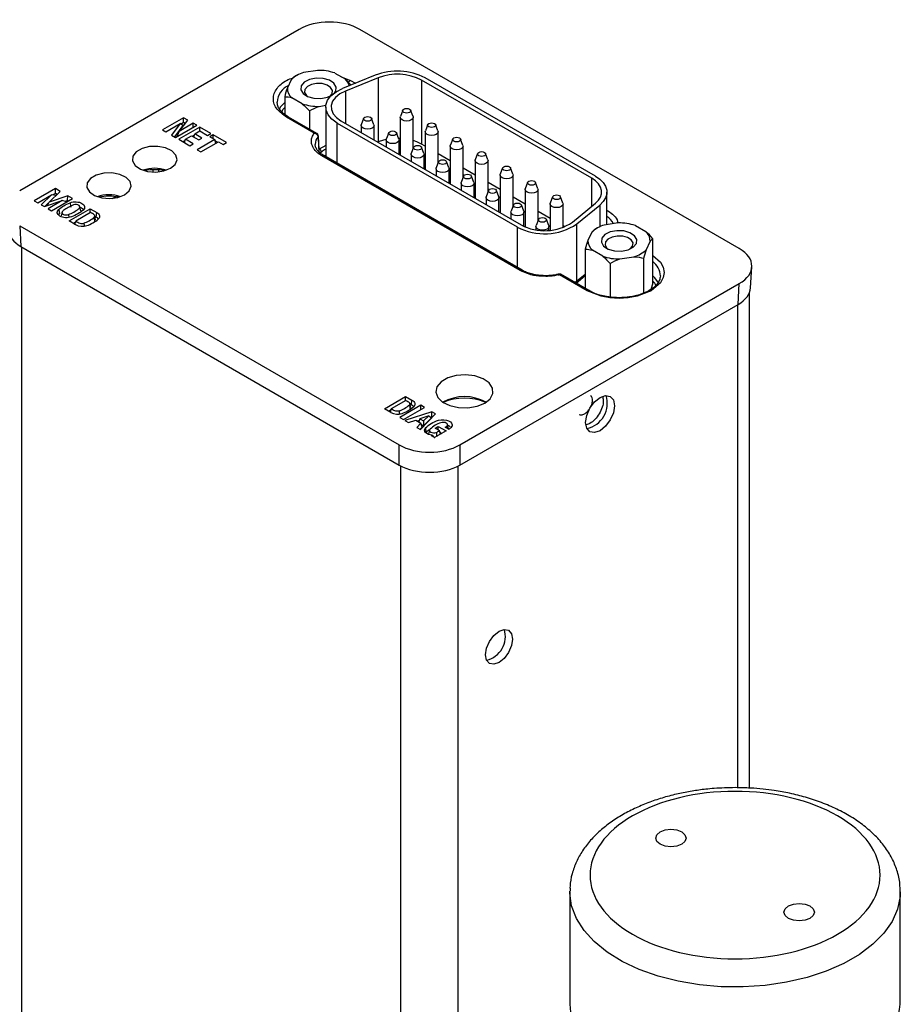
# Model space of a CAD drawing. Header units: inches. Extents: x 2.2 to 32.5, y 1.8 to 20.5.
# Tile 9 of 9: x 27.8 to 30.5, y 12.5 to 15.5. Entities that reach past the tile are written whole.
import ezdxf

# ---------------------------------------------------------------- set-up
doc = ezdxf.new("R2010")
doc.units = ezdxf.units.IN
doc.header["$LTSCALE"] = 2
doc.header["$MEASUREMENT"] = 0

msp = doc.modelspace()

# ---------------------------------------------------------------- linework, layer by layer
at = {"color": 7, "linetype": 'Continuous', "lineweight": 25}
for p, q in [((28.6203, 15.4671), (27.7581, 14.9694)), ((29.9788, 14.791), (28.8076, 15.4671)), ((28.6777, 15.3406), (28.6343, 15.3339)), ((28.5957, 15.3116), (28.5841, 15.2866)), ((28.6122, 15.3244), (28.6038, 15.3195)), ((28.7304, 15.3324), (28.7622, 15.3141)), ((28.8554, 15.3253), (28.754, 15.2843)), ((28.7804, 15.2957), (28.7622, 15.3141)), ((28.8648, 15.3176), (28.7634, 15.2766)), ((28.8648, 15.3176), (28.8648, 15.1197)), ((29.5234, 15.0076), (28.998, 15.3109)), ((28.998, 15.3109), (28.998, 15.1129)), ((29.535, 15.0143), (29.0096, 15.3176)), ((28.5759, 15.2593), (28.5759, 15.2049)), ((28.6299, 15.2378), (28.5982, 15.2561)), ((28.6827, 15.2296), (28.703, 15.2328)), ((28.7026, 15.2274), (28.7026, 15.074)), ((28.264, 15.1946), (28.1989, 15.157)), ((28.2766, 15.1873), (28.264, 15.1946)), ((28.264, 15.1795), (28.264, 15.1946)), ((28.6672, 15.1467), (28.5817, 15.196)), ((28.6752, 15.1461), (28.5876, 15.1966)), ((28.5876, 15.1966), (28.5877, 15.1966)), ((28.6522, 15.2153), (28.6522, 15.1593)), ((28.8196, 15.1925), (28.8123, 15.173)), ((28.8514, 15.173), (28.8441, 15.1925)), ((28.9324, 15.1956), (28.9324, 15.0793)), ((28.9402, 15.2176), (28.9329, 15.1981)), ((28.972, 15.1981), (28.9646, 15.2176)), ((28.9724, 15.0998), (28.9724, 15.1956)), ((28.2094, 15.151), (28.2536, 15.1766)), ((28.2536, 15.1766), (28.227, 15.1408)), ((28.2619, 15.1707), (28.2358, 15.1357)), ((28.2392, 15.1338), (28.3043, 15.1713)), ((28.3141, 15.1657), (28.249, 15.1281)), ((28.2507, 15.1525), (28.2766, 15.1873)), ((28.2938, 15.1774), (28.2507, 15.1525)), ((28.2619, 15.1707), (28.2536, 15.1766)), ((28.264, 15.1795), (28.256, 15.1749)), ((28.2688, 15.1767), (28.264, 15.1795)), ((28.3043, 15.1713), (28.2938, 15.1774)), ((28.2938, 15.1653), (28.2938, 15.1774)), ((28.3484, 15.1459), (28.3141, 15.1657)), ((28.3141, 15.1535), (28.3141, 15.1657)), ((28.7379, 15.1782), (29.2937, 14.8574)), ((28.7495, 15.1849), (29.3053, 14.8641)), ((28.8119, 15.1705), (28.8119, 15.1489)), ((28.8519, 15.1258), (28.8519, 15.1705)), ((29.0173, 15.1731), (29.01, 15.1536)), ((29.049, 15.1536), (29.0417, 15.1731)), ((28.1989, 15.157), (28.2094, 15.151)), ((28.227, 15.1408), (28.2392, 15.1338)), ((28.2441, 15.1366), (28.2507, 15.1525)), ((28.249, 15.1281), (28.2834, 15.1083)), ((28.2668, 15.1179), (28.2699, 15.128)), ((28.2699, 15.128), (28.2883, 15.1387)), ((28.2937, 15.1143), (28.2699, 15.128)), ((28.2883, 15.1387), (28.3105, 15.1259)), ((28.2974, 15.1409), (28.2909, 15.1372)), ((28.2954, 15.1346), (28.2985, 15.1445)), ((28.2985, 15.1445), (28.3141, 15.1536)), ((28.3206, 15.1317), (28.2985, 15.1445)), ((28.3105, 15.1259), (28.3206, 15.1317)), ((28.3141, 15.1536), (28.3379, 15.1398)), ((28.3379, 15.1398), (28.3484, 15.1459)), ((28.3551, 15.142), (28.3446, 15.1359)), ((28.3446, 15.1359), (28.3602, 15.1269)), ((28.3965, 15.1181), (28.3551, 15.142)), ((28.3551, 15.1299), (28.3551, 15.142)), ((28.6798, 15.1381), (28.6797, 15.1384)), ((28.6819, 15.0962), (28.6798, 15.1378)), ((28.8968, 15.1479), (28.8894, 15.1284)), ((28.9285, 15.1284), (28.9212, 15.1479)), ((28.9324, 15.1303), (28.9278, 15.1305)), ((29.0095, 15.1511), (29.0095, 15.0348)), ((29.0495, 15.0553), (29.0495, 15.1511)), ((29.0944, 15.1286), (29.087, 15.1091)), ((29.1261, 15.1091), (29.1188, 15.1286)), ((28.2688, 15.1244), (28.2621, 15.1206)), ((28.2834, 15.1083), (28.2937, 15.1143)), ((28.3602, 15.1269), (28.3056, 15.0954)), ((28.3168, 15.089), (28.3713, 15.1205)), ((28.3635, 15.116), (28.3602, 15.1269)), ((28.3687, 15.119), (28.3613, 15.1233)), ((28.3713, 15.1205), (28.386, 15.112)), ((28.386, 15.112), (28.3965, 15.1181)), ((28.6702, 15.1111), (28.6702, 15.1123)), ((28.8648, 15.1197), (28.8635, 15.1191)), ((28.889, 15.126), (28.889, 15.1044)), ((28.929, 15.0813), (28.929, 15.126)), ((28.9738, 15.1035), (28.9665, 15.084)), ((29.0095, 15.1063), (28.998, 15.1129)), ((29.0056, 15.084), (28.9982, 15.1035)), ((29.0866, 15.1066), (29.0866, 14.9903)), ((29.1266, 15.0108), (29.1266, 15.1066)), ((28.3056, 15.0954), (28.3168, 15.089)), ((29.303, 14.7234), (28.6906, 15.077)), ((29.3089, 14.724), (28.6965, 15.0775)), ((28.7026, 15.0778), (28.6994, 15.0759)), ((28.966, 15.0815), (28.966, 15.0599)), ((29.006, 15.0368), (29.006, 15.0815)), ((29.0866, 15.0618), (29.0495, 15.0832)), ((29.1714, 15.0841), (29.1641, 15.0646)), ((29.2032, 15.0646), (29.1959, 15.0841)), ((29.0431, 15.037), (29.0431, 15.0154)), ((29.0509, 15.059), (29.0435, 15.0395)), ((29.0826, 15.0395), (29.0753, 15.059)), ((29.0831, 14.9924), (29.0831, 15.037)), ((29.1636, 15.0173), (29.1266, 15.0387)), ((29.1636, 15.0621), (29.1636, 14.9458)), ((29.2036, 14.9663), (29.2036, 15.0621)), ((29.2485, 15.0396), (29.2412, 15.0201)), ((29.2803, 15.0201), (29.2729, 15.0396)), ((29.1279, 15.0145), (29.1206, 14.995)), ((29.1597, 14.995), (29.1524, 15.0145)), ((29.2407, 15.0176), (29.2407, 14.9013)), ((29.2807, 14.9219), (29.2807, 15.0176)), ((29.1202, 14.9925), (29.1202, 14.9709)), ((29.1602, 14.9479), (29.1602, 14.9925)), ((29.2407, 14.9728), (29.2036, 14.9942)), ((29.3256, 14.9951), (29.3183, 14.9756)), ((29.3573, 14.9756), (29.35, 14.9951)), ((27.8681, 14.9758), (27.8031, 14.9383)), ((27.8138, 14.9322), (27.8566, 14.9569)), ((27.8566, 14.9569), (27.8245, 14.926)), ((27.8489, 14.9344), (27.8834, 14.967)), ((27.9064, 14.9537), (27.8489, 14.9344)), ((27.8701, 14.9545), (27.8566, 14.9569)), ((27.8681, 14.9607), (27.8603, 14.9562)), ((27.8834, 14.967), (27.8681, 14.9758)), ((27.8681, 14.9607), (27.8681, 14.9758)), ((27.8734, 14.9576), (27.8681, 14.9607)), ((27.9059, 14.9389), (27.9064, 14.9537)), ((27.9212, 14.9452), (27.9064, 14.9537)), ((28.0446, 14.9457), (28.0539, 14.9511)), ((29.1972, 14.948), (29.1972, 14.9265)), ((29.205, 14.97), (29.1977, 14.9505)), ((29.2368, 14.9505), (29.2294, 14.97)), ((29.2372, 14.9034), (29.2372, 14.948)), ((29.3178, 14.9283), (29.2807, 14.9497)), ((29.3178, 14.9731), (29.3178, 14.8579)), ((29.3578, 14.8774), (29.3578, 14.9731)), ((29.4027, 14.9506), (29.3953, 14.9311)), ((29.4344, 14.9311), (29.4271, 14.9506)), ((29.5703, 14.8646), (29.5703, 14.9651)), ((27.8031, 14.9383), (27.8138, 14.9322)), ((27.8245, 14.926), (27.8344, 14.9203)), ((27.8344, 14.9203), (27.889, 14.9388)), ((27.8481, 14.9327), (27.8355, 14.9207)), ((27.8438, 14.9235), (27.8489, 14.9344)), ((27.889, 14.9388), (27.8456, 14.9138)), ((27.8562, 14.9077), (27.9212, 14.9452)), ((27.903, 14.9347), (27.889, 14.9388)), ((27.9059, 14.9389), (27.898, 14.9362)), ((27.9081, 14.9376), (27.9059, 14.9389)), ((27.9468, 14.9064), (27.944, 14.9192)), ((29.2821, 14.9255), (29.2748, 14.906)), ((29.3139, 14.906), (29.3065, 14.9255)), ((29.3949, 14.9287), (29.3949, 14.8472)), ((29.4349, 14.856), (29.4349, 14.9287)), ((29.464, 14.8721), (29.5351, 14.9307)), ((29.4774, 14.8667), (29.5485, 14.9252)), ((27.8456, 14.9138), (27.8562, 14.9077)), ((27.8778, 14.8941), (27.8808, 14.8981)), ((27.8785, 14.9118), (27.8808, 14.8981)), ((27.8889, 14.9042), (27.8862, 14.8916)), ((27.9107, 14.876), (27.976, 14.9137)), ((27.977, 14.9017), (27.9314, 14.8755)), ((27.976, 14.9137), (27.9959, 14.9022)), ((27.976, 14.9012), (27.976, 14.9137)), ((27.9922, 14.8794), (27.9895, 14.8921)), ((27.9898, 14.8906), (27.994, 14.8882)), ((27.994, 14.8882), (27.9959, 14.9022)), ((29.2743, 14.9036), (29.2743, 14.882)), ((29.3143, 14.8594), (29.3143, 14.9036)), ((29.3949, 14.8838), (29.3578, 14.9052)), ((27.7581, 14.8612), (28.9293, 14.1851)), ((27.7581, 14.8612), (27.762, 14.7969)), ((27.9306, 14.8645), (27.9107, 14.876)), ((27.9305, 14.8723), (27.9238, 14.8685)), ((27.9285, 14.8658), (27.9314, 14.8755)), ((29.3514, 14.8591), (29.3514, 14.8486)), ((29.3592, 14.881), (29.3518, 14.8615)), ((29.3909, 14.8615), (29.3836, 14.881)), ((29.3914, 14.8469), (29.3914, 14.8591)), ((29.4398, 14.8579), (29.4349, 14.8608)), ((29.6054, 14.87), (29.562, 14.8633)), ((29.6582, 14.8618), (29.6899, 14.8435)), ((29.5234, 14.841), (29.5118, 14.816)), ((29.5399, 14.8537), (29.5316, 14.8489)), ((27.762, 14.7969), (28.9293, 14.123)), ((29.6924, 14.788), (29.704, 14.813)), ((29.7122, 14.6853), (29.7122, 14.821)), ((29.5036, 14.7887), (29.5036, 14.6678)), ((29.5577, 14.7672), (29.5259, 14.7855)), ((29.6104, 14.759), (29.6538, 14.7657)), ((29.58, 14.7446), (29.58, 14.6411)), ((29.6843, 14.6537), (29.6843, 14.7608)), ((30.0137, 14.6699), (30.0175, 14.7342)), ((29.5093, 14.6606), (29.4238, 14.7099)), ((29.5152, 14.6611), (29.4277, 14.7117)), ((29.5036, 14.7113), (29.4726, 14.6857)), ((29.1166, 14.1851), (29.9788, 14.6828)), ((29.9749, 14.6185), (29.9788, 14.6828)), ((29.5152, 14.6611), (29.5153, 14.6611)), ((30.0099, 13.1264), (30.0099, 14.6544)), ((29.1166, 14.123), (29.9749, 14.6185)), ((28.8835, 14.2969), (28.9488, 14.3346)), ((28.9498, 14.3226), (28.9042, 14.2963)), ((28.9488, 14.3346), (28.9687, 14.3231)), ((28.9488, 14.322), (28.9488, 14.3346)), ((28.965, 14.3003), (28.9623, 14.3129)), ((28.9626, 14.3115), (28.9668, 14.3091)), ((28.9668, 14.3091), (28.9687, 14.3231)), ((28.9034, 14.2854), (28.8835, 14.2969)), ((28.9033, 14.2931), (28.8966, 14.2893)), ((28.9042, 14.2963), (28.9013, 14.2866)), ((28.9964, 14.3074), (28.9309, 14.2695)), ((28.9421, 14.2631), (29.0076, 14.3009)), ((29.03, 14.2876), (28.9469, 14.2603)), ((28.9947, 14.2327), (29.0418, 14.2808)), ((29.0076, 14.3009), (28.9964, 14.3074)), ((28.9964, 14.2944), (28.9964, 14.3074)), ((29.0295, 14.2728), (29.03, 14.2876)), ((29.0418, 14.2808), (29.03, 14.2876)), ((28.9309, 14.2695), (28.9421, 14.2631)), ((28.9469, 14.2603), (28.958, 14.2538)), ((28.958, 14.2538), (28.9803, 14.2616)), ((28.9803, 14.2616), (28.9965, 14.2523)), ((28.9965, 14.2523), (28.9834, 14.2392)), ((28.991, 14.2601), (28.9859, 14.2584)), ((28.9931, 14.2659), (28.9896, 14.2563)), ((29.0204, 14.2753), (28.9931, 14.2659)), ((28.9931, 14.2659), (29.0041, 14.2596)), ((29, 14.2397), (28.9965, 14.2523)), ((28.9977, 14.2482), (29.0046, 14.2441)), ((29.0041, 14.2596), (29.0204, 14.2753)), ((29.0041, 14.2596), (29.0046, 14.2441)), ((29.0046, 14.2441), (29.0284, 14.2671)), ((29.0204, 14.2753), (29.0284, 14.2671)), ((29.0295, 14.2728), (29.0245, 14.2711)), ((29.0324, 14.2711), (29.0295, 14.2728)), ((29.081, 14.2354), (29.0782, 14.2481)), ((28.9834, 14.2392), (28.9947, 14.2327)), ((29, 14.2397), (28.9936, 14.2333)), ((29.0128, 14.224), (29.0114, 14.2221)), ((29.0202, 14.2184), (29.0201, 14.2172)), ((29.023, 14.2311), (29.0202, 14.2184)), ((29.0744, 14.2283), (29.0385, 14.2076)), ((29.0398, 14.2366), (29.0499, 14.2424)), ((29.0539, 14.2285), (29.0398, 14.2366)), ((29.0499, 14.2424), (29.0744, 14.2283)), ((29.0499, 14.2308), (29.0499, 14.2424)), ((29.057, 14.2182), (29.0539, 14.2285)), ((29.0552, 14.2242), (29.0613, 14.2207)), ((29.0817, 14.2332), (29.0711, 14.2394)), ((29.0759, 14.2428), (29.0771, 14.2359)), ((29.0286, 14.2133), (29.0315, 14.215)), ((29.0385, 14.2076), (29.0286, 14.2133)), ((29.0315, 14.215), (29.0349, 14.2097)), ((29.0377, 14.208), (29.0397, 14.2082)), ((28.9293, 14.123), (28.9293, 14.1851)), ((29.1166, 14.1851), (29.1166, 14.123)), ((29.4558, 12.8068), (29.4558, 12.4598)), ((30.4758, 12.4598), (30.4758, 12.8068))]:
    msp.add_line(p, q, dxfattribs=at)
at = {"color": 8, "linetype": 'Continuous', "lineweight": 25}
for p, q in [((28.7502, 15.321), (28.7788, 15.3098)), ((28.7788, 15.3098), (28.7945, 15.3007)), ((28.7634, 15.2766), (28.7634, 15.1769)), ((28.7379, 15.0536), (28.7379, 15.1782)), ((28.6818, 15.0979), (28.6826, 15.0975)), ((28.7026, 15.1093), (28.6826, 15.0975)), ((28.1699, 15.0269), (28.1699, 15.034)), ((28.1866, 15.0336), (28.1866, 15.0274)), ((29.5234, 14.9211), (29.5234, 15.0076)), ((29.5485, 14.9252), (29.5485, 14.8581)), ((27.9083, 14.8958), (27.9093, 14.8865)), ((29.5703, 14.9092), (29.573, 14.9076)), ((29.2937, 14.8574), (29.2937, 14.7328)), ((29.4774, 14.6897), (29.4774, 14.8667)), ((27.7636, 14.796), (27.7636, 11.7669)), ((29.4753, 14.6842), (29.5036, 14.7075)), ((29.9733, 14.6176), (29.9733, 13.1274)), ((28.9346, 11.0909), (28.9346, 14.1202)), ((29.1113, 11.1234), (29.1113, 14.1202))]:
    msp.add_line(p, q, dxfattribs=at)
at = {"color": 7, "linetype": 'Continuous', "lineweight": 25, "flags": 128}
for points in [[(28.6945, 15.3159), (28.673, 15.3167), (28.6526, 15.3127), (28.6365, 15.3045), (28.627, 15.2934), (28.6255, 15.281), (28.6325, 15.2692), (28.6466, 15.2599), (28.6659, 15.2544), (28.6874, 15.2536), (28.7078, 15.2576), (28.7192, 15.2626)], [(28.7301, 15.2716), (28.7334, 15.2769), (28.7348, 15.2893), (28.7279, 15.301), (28.7137, 15.3104), (28.6945, 15.3159)], [(28.6914, 15.2996), (28.6745, 15.3003), (28.6585, 15.2971), (28.6458, 15.2907), (28.6384, 15.2819), (28.6373, 15.2722), (28.6427, 15.263), (28.6459, 15.2602)], [(28.7145, 15.2602), (28.7145, 15.2603), (28.722, 15.269), (28.7231, 15.2787), (28.7177, 15.288), (28.7066, 15.2953), (28.6914, 15.2996)], [(28.7379, 15.1782), (28.7215, 15.19), (28.7099, 15.2036), (28.7036, 15.2183), (28.7031, 15.2334), (28.7082, 15.2483), (28.7187, 15.2621), (28.7343, 15.2743), (28.754, 15.2843)], [(28.7634, 15.2766), (28.7463, 15.268), (28.733, 15.2574), (28.7238, 15.2454), (28.7194, 15.2326), (28.7199, 15.2196), (28.7253, 15.2069), (28.7353, 15.1951), (28.7495, 15.1849)], [(28.9613, 15.2211), (28.964, 15.2188), (28.9649, 15.216), (28.964, 15.2133), (28.9613, 15.2109), (28.9572, 15.2094), (28.9524, 15.2088), (28.9476, 15.2094), (28.9436, 15.2109), (28.9409, 15.2133), (28.9399, 15.216), (28.9409, 15.2188), (28.9436, 15.2211), (28.9476, 15.2227), (28.9524, 15.2232), (28.9572, 15.2227), (28.9613, 15.2211)], [(28.8407, 15.196), (28.8434, 15.1937), (28.8444, 15.1909), (28.8434, 15.1882), (28.8407, 15.1858), (28.8366, 15.1843), (28.8319, 15.1837), (28.8271, 15.1843), (28.823, 15.1858), (28.8203, 15.1882), (28.8194, 15.1909), (28.8203, 15.1937), (28.823, 15.196), (28.8271, 15.1976), (28.8319, 15.1981), (28.8366, 15.1976), (28.8407, 15.196)], [(28.972, 15.1981), (28.9724, 15.1956), (28.9709, 15.1912), (28.9666, 15.1875), (28.9601, 15.185), (28.9524, 15.1841), (28.9448, 15.185), (28.9383, 15.1875), (28.9339, 15.1912), (28.9324, 15.1956), (28.9329, 15.1981)], [(28.8514, 15.173), (28.8519, 15.1705), (28.8503, 15.1661), (28.846, 15.1624), (28.8395, 15.1598), (28.8319, 15.159), (28.8242, 15.1598), (28.8177, 15.1624), (28.8134, 15.1661), (28.8119, 15.1705), (28.8123, 15.173)], [(29.0383, 15.1766), (29.041, 15.1743), (29.042, 15.1715), (29.041, 15.1688), (29.0383, 15.1664), (29.0343, 15.1649), (29.0295, 15.1643), (29.0247, 15.1649), (29.0207, 15.1664), (29.018, 15.1688), (29.017, 15.1715), (29.018, 15.1743), (29.0207, 15.1766), (29.0247, 15.1782), (29.0295, 15.1788), (29.0343, 15.1782), (29.0383, 15.1766)], [(28.9285, 15.1284), (28.929, 15.126), (28.9275, 15.1216), (28.9231, 15.1178), (28.9166, 15.1153), (28.909, 15.1145), (28.9013, 15.1153), (28.8948, 15.1178), (28.8905, 15.1216), (28.889, 15.126), (28.8894, 15.1284)], [(28.9178, 15.1515), (28.9205, 15.1492), (28.9215, 15.1464), (28.9205, 15.1436), (28.9178, 15.1413), (28.9138, 15.1397), (28.909, 15.1392), (28.9042, 15.1397), (28.9001, 15.1413), (28.8974, 15.1436), (28.8965, 15.1464), (28.8974, 15.1492), (28.9001, 15.1515), (28.9042, 15.1531), (28.909, 15.1536), (28.9138, 15.1531), (28.9178, 15.1515)], [(29.049, 15.1536), (29.0495, 15.1511), (29.048, 15.1467), (29.0436, 15.143), (29.0372, 15.1405), (29.0295, 15.1396), (29.0218, 15.1405), (29.0154, 15.143), (29.011, 15.1467), (29.0095, 15.1511), (29.01, 15.1536)], [(29.1154, 15.1321), (29.1181, 15.1298), (29.1191, 15.127), (29.1181, 15.1243), (29.1154, 15.1219), (29.1114, 15.1204), (29.1066, 15.1198), (29.1018, 15.1204), (29.0977, 15.1219), (29.095, 15.1243), (29.0941, 15.127), (29.095, 15.1298), (29.0977, 15.1321), (29.1018, 15.1337), (29.1066, 15.1343), (29.1114, 15.1337), (29.1154, 15.1321)], [(28.2235, 15.0384), (28.2378, 15.0505), (28.2436, 15.0647), (28.2401, 15.0792), (28.2277, 15.092), (28.2083, 15.1013), (28.1842, 15.106), (28.1589, 15.1053), (28.1358, 15.0994), (28.1179, 15.089), (28.1076, 15.0757), (28.1065, 15.0611), (28.1145, 15.0472), (28.1307, 15.0359), (28.1528, 15.0288), (28.1779, 15.0268), (28.2026, 15.0302), (28.2235, 15.0384)], [(28.889, 15.1269), (28.8805, 15.1249), (28.8648, 15.1197)], [(28.998, 15.1129), (28.9841, 15.1197), (28.9724, 15.1238)], [(28.9948, 15.107), (28.9976, 15.1047), (28.9985, 15.1019), (28.9976, 15.0992), (28.9948, 15.0968), (28.9908, 15.0953), (28.986, 15.0947), (28.9812, 15.0953), (28.9772, 15.0968), (28.9745, 15.0992), (28.9735, 15.1019), (28.9745, 15.1047), (28.9772, 15.107), (28.9812, 15.1086), (28.986, 15.1092), (28.9908, 15.1086), (28.9948, 15.107)], [(29.1261, 15.1091), (29.1266, 15.1066), (29.1251, 15.1022), (29.1207, 15.0985), (29.1142, 15.096), (29.1066, 15.0951), (29.0989, 15.096), (29.0924, 15.0985), (29.0881, 15.1022), (29.0866, 15.1066), (29.087, 15.1091)], [(29.0056, 15.084), (29.006, 15.0815), (29.0045, 15.0771), (29.0002, 15.0734), (28.9937, 15.0709), (28.986, 15.07), (28.9784, 15.0709), (28.9719, 15.0734), (28.9675, 15.0771), (28.966, 15.0815), (28.9665, 15.084)], [(29.1925, 15.0877), (29.1952, 15.0853), (29.1961, 15.0826), (29.1952, 15.0798), (29.1925, 15.0774), (29.1884, 15.0759), (29.1836, 15.0753), (29.1789, 15.0759), (29.1748, 15.0774), (29.1721, 15.0798), (29.1711, 15.0826), (29.1721, 15.0853), (29.1748, 15.0877), (29.1789, 15.0892), (29.1836, 15.0898), (29.1884, 15.0892), (29.1925, 15.0877)], [(29.0826, 15.0395), (29.0831, 15.037), (29.0816, 15.0326), (29.0772, 15.0289), (29.0707, 15.0264), (29.0631, 15.0255), (29.0554, 15.0264), (29.0489, 15.0289), (29.0446, 15.0326), (29.0431, 15.037), (29.0435, 15.0395)], [(29.0719, 15.0625), (29.0746, 15.0602), (29.0756, 15.0574), (29.0746, 15.0547), (29.0719, 15.0523), (29.0679, 15.0508), (29.0631, 15.0502), (29.0583, 15.0508), (29.0542, 15.0523), (29.0515, 15.0547), (29.0506, 15.0574), (29.0515, 15.0602), (29.0542, 15.0625), (29.0583, 15.0641), (29.0631, 15.0647), (29.0679, 15.0641), (29.0719, 15.0625)], [(29.2032, 15.0646), (29.2036, 15.0621), (29.2021, 15.0577), (29.1978, 15.054), (29.1913, 15.0515), (29.1836, 15.0506), (29.176, 15.0515), (29.1695, 15.054), (29.1652, 15.0577), (29.1636, 15.0621), (29.1641, 15.0646)], [(29.2696, 15.0432), (29.2723, 15.0408), (29.2732, 15.0381), (29.2723, 15.0353), (29.2696, 15.033), (29.2655, 15.0314), (29.2607, 15.0308), (29.2559, 15.0314), (29.2519, 15.033), (29.2492, 15.0353), (29.2482, 15.0381), (29.2492, 15.0408), (29.2519, 15.0432), (29.2559, 15.0447), (29.2607, 15.0453), (29.2655, 15.0447), (29.2696, 15.0432)], [(28.082, 14.9568), (28.0963, 14.9688), (28.1021, 14.9831), (28.0986, 14.9976), (28.0863, 15.0103), (28.0668, 15.0197), (28.0428, 15.0243), (28.0175, 15.0236), (27.9944, 15.0177), (27.9764, 15.0074), (27.9662, 14.994), (27.965, 14.9794), (27.9731, 14.9656), (27.9893, 14.9543), (28.0114, 14.9472), (28.0365, 14.9452), (28.0611, 14.9485), (28.082, 14.9568)], [(29.149, 15.0181), (29.1517, 15.0157), (29.1527, 15.013), (29.1517, 15.0102), (29.149, 15.0079), (29.1449, 15.0063), (29.1402, 15.0057), (29.1354, 15.0063), (29.1313, 15.0079), (29.1286, 15.0102), (29.1277, 15.013), (29.1286, 15.0157), (29.1313, 15.0181), (29.1354, 15.0196), (29.1402, 15.0202), (29.1449, 15.0196), (29.149, 15.0181)], [(29.2803, 15.0201), (29.2807, 15.0176), (29.2792, 15.0132), (29.2749, 15.0095), (29.2684, 15.007), (29.2607, 15.0061), (29.2531, 15.007), (29.2466, 15.0095), (29.2422, 15.0132), (29.2407, 15.0176), (29.2412, 15.0201)], [(29.5351, 14.9307), (29.5441, 14.9397), (29.5503, 14.9496), (29.5535, 14.9599), (29.5535, 14.9703), (29.5503, 14.9807), (29.5441, 14.9905), (29.5351, 14.9996), (29.5234, 15.0076)], [(29.535, 15.0143), (29.5485, 15.005), (29.559, 14.9945), (29.5662, 14.9831), (29.5698, 14.9712), (29.5698, 14.9591), (29.5662, 14.9471), (29.559, 14.9357), (29.5485, 14.9252)], [(29.1597, 14.995), (29.1602, 14.9925), (29.1586, 14.9881), (29.1543, 14.9844), (29.1478, 14.9819), (29.1402, 14.981), (29.1325, 14.9819), (29.126, 14.9844), (29.1217, 14.9881), (29.1202, 14.9925), (29.1206, 14.995)], [(29.3466, 14.9987), (29.3493, 14.9963), (29.3503, 14.9936), (29.3493, 14.9908), (29.3466, 14.9885), (29.3426, 14.9869), (29.3378, 14.9863), (29.333, 14.9869), (29.329, 14.9885), (29.3262, 14.9908), (29.3253, 14.9936), (29.3262, 14.9963), (29.329, 14.9987), (29.333, 15.0002), (29.3378, 15.0008), (29.3426, 15.0002), (29.3466, 14.9987)], [(29.2368, 14.9505), (29.2372, 14.948), (29.2357, 14.9436), (29.2314, 14.9399), (29.2249, 14.9374), (29.2172, 14.9365), (29.2096, 14.9374), (29.2031, 14.9399), (29.1988, 14.9436), (29.1972, 14.948), (29.1977, 14.9505)], [(29.2261, 14.9736), (29.2288, 14.9712), (29.2297, 14.9685), (29.2288, 14.9657), (29.2261, 14.9634), (29.222, 14.9618), (29.2172, 14.9612), (29.2124, 14.9618), (29.2084, 14.9634), (29.2057, 14.9657), (29.2047, 14.9685), (29.2057, 14.9712), (29.2084, 14.9736), (29.2124, 14.9751), (29.2172, 14.9757), (29.222, 14.9751), (29.2261, 14.9736)], [(29.3573, 14.9756), (29.3578, 14.9731), (29.3563, 14.9687), (29.3519, 14.965), (29.3455, 14.9625), (29.3378, 14.9616), (29.3301, 14.9625), (29.3237, 14.965), (29.3193, 14.9687), (29.3178, 14.9731), (29.3183, 14.9756)], [(29.4237, 14.9542), (29.4264, 14.9518), (29.4274, 14.9491), (29.4264, 14.9463), (29.4237, 14.944), (29.4197, 14.9424), (29.4149, 14.9419), (29.4101, 14.9424), (29.406, 14.944), (29.4033, 14.9463), (29.4024, 14.9491), (29.4033, 14.9518), (29.406, 14.9542), (29.4101, 14.9557), (29.4149, 14.9563), (29.4197, 14.9557), (29.4237, 14.9542)], [(29.3031, 14.9291), (29.3059, 14.9267), (29.3068, 14.924), (29.3059, 14.9212), (29.3031, 14.9189), (29.2991, 14.9173), (29.2943, 14.9167), (29.2895, 14.9173), (29.2855, 14.9189), (29.2828, 14.9212), (29.2818, 14.924), (29.2828, 14.9267), (29.2855, 14.9291), (29.2895, 14.9306), (29.2943, 14.9312), (29.2991, 14.9306), (29.3031, 14.9291)], [(29.4344, 14.9311), (29.4349, 14.9287), (29.4333, 14.9242), (29.429, 14.9205), (29.4225, 14.918), (29.4149, 14.9171), (29.4072, 14.918), (29.4007, 14.9205), (29.3964, 14.9242), (29.3949, 14.9287), (29.3953, 14.9311)], [(27.9903, 14.8738), (27.9898, 14.8766), (27.9896, 14.8781), (27.9891, 14.8809), (27.9888, 14.8823), (27.9879, 14.8875)], [(27.9959, 14.9022), (27.9991, 14.9002), (28.0017, 14.8979), (28.0036, 14.8954), (28.0047, 14.8927), (28.0049, 14.89), (28.0044, 14.8873), (28.0031, 14.8846), (28.001, 14.8822)], [(29.3139, 14.906), (29.3143, 14.9036), (29.3128, 14.8991), (29.3084, 14.8954), (29.302, 14.8929), (29.2943, 14.892), (29.2867, 14.8929), (29.2802, 14.8954), (29.2758, 14.8991), (29.2743, 14.9036), (29.2748, 14.906)], [(29.3802, 14.8846), (29.3829, 14.8822), (29.3839, 14.8795), (29.3829, 14.8767), (29.3802, 14.8744), (29.3762, 14.8728), (29.3714, 14.8723), (29.3666, 14.8728), (29.3625, 14.8744), (29.3598, 14.8767), (29.3589, 14.8795), (29.3598, 14.8822), (29.3625, 14.8846), (29.3666, 14.8861), (29.3714, 14.8867), (29.3762, 14.8861), (29.3802, 14.8846)], [(27.9562, 14.8691), (27.9564, 14.8667), (27.9566, 14.8643), (27.9569, 14.8619), (27.9571, 14.8599)], [(29.3909, 14.8615), (29.3914, 14.8591), (29.3899, 14.8546), (29.3855, 14.8509), (29.379, 14.8484), (29.3714, 14.8475), (29.3637, 14.8484), (29.3572, 14.8509), (29.3529, 14.8546), (29.3514, 14.8591), (29.3518, 14.8615)], [(29.6222, 14.8452), (29.6007, 14.846), (29.5804, 14.842), (29.5642, 14.8339), (29.5547, 14.8227), (29.5533, 14.8103), (29.5602, 14.7986), (29.5744, 14.7892), (29.5936, 14.7838), (29.6151, 14.7829), (29.6355, 14.7869), (29.6516, 14.7951), (29.6612, 14.8063), (29.6626, 14.8186), (29.6556, 14.8304), (29.6415, 14.8397), (29.6222, 14.8452)], [(29.6191, 14.829), (29.6023, 14.8296), (29.5863, 14.8265), (29.5736, 14.8201), (29.5661, 14.8113), (29.565, 14.8016), (29.5704, 14.7923), (29.5736, 14.7896)], [(29.6422, 14.7896), (29.6423, 14.7896), (29.6497, 14.7984), (29.6509, 14.8081), (29.6454, 14.8173), (29.6343, 14.8247), (29.6191, 14.829)], [(29.1933, 14.314), (29.2102, 14.3277), (29.2186, 14.3438), (29.2174, 14.3606), (29.2068, 14.3763), (29.1879, 14.3892), (29.1628, 14.3978), (29.1343, 14.4012), (29.1054, 14.3991), (29.0792, 14.3918), (29.0585, 14.3798), (29.0457, 14.3647), (29.0421, 14.348), (29.0481, 14.3315), (29.063, 14.3171), (29.0853, 14.3062), (29.1125, 14.3001), (29.1416, 14.2994), (29.1696, 14.3042), (29.1933, 14.314)], [(28.9608, 14.3083), (28.9612, 14.306), (28.9616, 14.3037), (28.962, 14.3014), (28.9624, 14.2991), (28.9627, 14.2968), (28.9631, 14.2946)], [(28.9687, 14.3231), (28.9719, 14.3211), (28.9745, 14.3188), (28.9764, 14.3162), (28.9775, 14.3136), (28.9777, 14.3108), (28.9772, 14.3081), (28.9759, 14.3055), (28.9738, 14.303)], [(29.5493, 14.3318), (29.5663, 14.3377), (29.5808, 14.3349), (29.5904, 14.3238), (29.5938, 14.3061), (29.5904, 14.2844), (29.5808, 14.2622), (29.5663, 14.2427), (29.5493, 14.2289), (29.5322, 14.223), (29.5178, 14.2258), (29.5081, 14.2369), (29.5047, 14.2546), (29.5081, 14.2763), (29.5178, 14.2985), (29.5322, 14.318), (29.5493, 14.3318)], [(28.929, 14.29), (28.9296, 14.284), (28.9297, 14.2826), (28.9299, 14.2807)], [(29.0759, 14.2428), (29.0779, 14.2451), (29.0783, 14.2477), (29.0772, 14.2503), (29.0746, 14.2524), (29.0709, 14.2539), (29.0665, 14.2546), (29.062, 14.2544), (29.0579, 14.2534)], [(29.0315, 14.215), (29.0251, 14.2158), (29.0192, 14.2175), (29.0142, 14.22), (29.0104, 14.2231), (29.0081, 14.2266), (29.0072, 14.2303), (29.008, 14.2341), (29.0104, 14.2376)], [(29.0248, 14.2341), (29.0231, 14.2317), (29.023, 14.2291), (29.0243, 14.2266), (29.027, 14.2245), (29.0308, 14.2231), (29.0351, 14.2225), (29.0396, 14.2227), (29.0437, 14.2238)], [(29.0811, 14.2336), (29.0811, 14.235), (29.081, 14.2354)], [(29.2376, 13.6102), (29.2535, 13.6157), (29.2671, 13.6131), (29.2761, 13.6027), (29.2793, 13.5861), (29.2761, 13.5658), (29.2671, 13.5449), (29.2535, 13.5266), (29.2376, 13.5137), (29.2216, 13.5082), (29.208, 13.5108), (29.199, 13.5212), (29.1958, 13.5378), (29.199, 13.5581), (29.208, 13.579), (29.2216, 13.5973), (29.2376, 13.6102)], [(29.801, 12.953), (29.7857, 12.9471), (29.7678, 12.945), (29.7498, 12.9471), (29.7345, 12.953), (29.7243, 12.9618), (29.7208, 12.9722), (29.7243, 12.9825), (29.7345, 12.9913), (29.7498, 12.9972), (29.7678, 12.9993), (29.7857, 12.9972), (29.801, 12.9913), (29.8112, 12.9825), (29.8148, 12.9722), (29.8112, 12.9618), (29.801, 12.953)], [(30.197, 12.7244), (30.1817, 12.7185), (30.1637, 12.7164), (30.1458, 12.7185), (30.1305, 12.7244), (30.1203, 12.7332), (30.1167, 12.7436), (30.1203, 12.7539), (30.1305, 12.7628), (30.1458, 12.7686), (30.1637, 12.7707), (30.1817, 12.7686), (30.197, 12.7628), (30.2072, 12.7539), (30.2107, 12.7436), (30.2072, 12.7332), (30.197, 12.7244)]]:
    msp.add_lwpolyline(points, dxfattribs=at)
at = {"color": 8, "linetype": 'Continuous', "lineweight": 25, "flags": 128}
for points in [[(28.5759, 15.2418), (28.5624, 15.2266), (28.5589, 15.2204)], [(29.5703, 14.9055), (29.5714, 14.9065), (29.573, 14.9076)], [(29.7122, 14.7694), (29.7357, 14.7494), (29.7443, 14.7338), (29.7472, 14.7174), (29.7443, 14.7011), (29.7357, 14.6855), (29.7064, 14.6606), (29.6632, 14.6436), (29.6361, 14.6387), (29.6078, 14.637), (29.5796, 14.6386), (29.5525, 14.6436), (29.5093, 14.6606), (29.5093, 14.6606)], [(29.7292, 14.6848), (29.7182, 14.7006), (29.7122, 14.7063)], [(30.4758, 12.8066), (30.4751, 12.7921), (30.4672, 12.753), (30.4503, 12.7149), (30.4247, 12.6785), (30.391, 12.6443), (30.3497, 12.613), (30.3015, 12.5852), (30.2473, 12.5613), (30.1881, 12.5419), (30.125, 12.5271), (30.059, 12.5174), (29.9913, 12.5128), (29.9232, 12.5134), (29.8558, 12.5193), (29.7904, 12.5304), (29.7282, 12.5463), (29.6701, 12.5669), (29.6174, 12.5918), (29.5708, 12.6205), (29.5314, 12.6526), (29.4996, 12.6874), (29.4762, 12.7243), (29.4615, 12.7627), (29.4558, 12.8019), (29.4558, 12.8086)], [(29.4558, 12.4598), (29.4575, 12.4352), (29.4677, 12.3963), (29.4868, 12.3586), (29.5145, 12.3226), (29.5502, 12.2891), (29.5933, 12.2587), (29.643, 12.2318), (29.6986, 12.209), (29.7588, 12.1907), (29.8228, 12.1772), (29.8893, 12.1687), (29.9572, 12.1654), (30.0253, 12.1674), (30.0923, 12.1746), (30.157, 12.1869), (30.2183, 12.204), (30.2751, 12.2257), (30.3264, 12.2516)]]:
    msp.add_lwpolyline(points, dxfattribs=at)
at = {"color": 7, "linetype": 'Continuous', "lineweight": 25}
for centre, radius, start, end in [((28.681, 15.1876), 0.1531, 71.1607, 91.2532), ((28.6585, 15.2475), 0.0897, 105.6041, 134.3906), ((28.733, 15.2812), 0.044, 15.5165, 48.4551), ((28.9239, 15.1499), 0.1883, 62.9112, 111.3061), ((28.924, 15.166), 0.1627, 62.9112, 111.3061), ((28.6239, 15.2865), 0.0398, 179.9412, 229.8558), ((28.6794, 15.3827), 0.1531, 251.1607, 271.2532), ((28.6786, 15.0877), 0.0106, 5.5198, 67.7394), ((28.1747, 14.923), 0.1154, 71.821, 108.179), ((28.1747, 14.8849), 0.1492, 78.1225, 101.8775), ((28.0333, 14.8413), 0.1154, 71.821, 108.179), ((28.0333, 14.8033), 0.1492, 78.1225, 101.8775), ((27.921, 14.9668), 0.1038, 289.8144, 310.1802), ((27.9868, 14.8731), 0.0168, 32.3287, 64.4312), ((27.9513, 14.9023), 0.043, 241.2347, 289.0862), ((27.9286, 14.9664), 0.1111, 289.3294, 310.6653), ((29.3778, 15.015), 0.1787, 241.902, 303.8807), ((29.378, 15.0002), 0.1543, 241.902, 303.8807), ((29.5862, 14.7768), 0.0897, 105.6041, 134.3906), ((29.6087, 14.7169), 0.1531, 71.1607, 91.2532), ((29.6642, 14.8131), 0.0398, 359.9412, 49.8558), ((29.5516, 14.8159), 0.0398, 179.9412, 229.8558), ((29.6071, 14.912), 0.1531, 251.1607, 271.2532), ((29.6296, 14.8521), 0.0897, 285.6041, 314.3906), ((28.8938, 14.3876), 0.1038, 289.8144, 310.1802), ((28.9596, 14.2939), 0.0168, 32.3287, 64.4312), ((29.1306, 14.2), 0.1342, 60.2195, 119.7805), ((29.1306, 14.1618), 0.1678, 66.8131, 113.1869), ((29.4911, 14.314), 0.0804, 282.7433, 17.2621), ((28.9241, 14.3231), 0.043, 241.2347, 289.0862), ((28.9014, 14.3873), 0.1111, 289.3294, 310.6653), ((29.0837, 14.1709), 0.0863, 107.3682, 132.9853), ((29.0232, 14.2822), 0.0618, 289.3536, 299.7571), ((29.0245, 14.3107), 0.0852, 303.1773, 307.1731), ((29.0677, 14.2605), 0.0306, 297.1812, 324.0512), ((29.1809, 13.5947), 0.0761, 283.888, 16.1174)]:
    msp.add_arc(centre, radius, start, end, dxfattribs=at)
at = {"color": 8, "linetype": 'Continuous', "lineweight": 25}
for centre, radius, start, end in [((28.6149, 15.2381), 0.0624, 115.936, 175.4814), ((28.7882, 15.295), 0.0175, 122.3341, 151.4027), ((28.5851, 15.1915), 0.00569, 64.1987, 127.1117), ((28.7078, 15.1117), 0.0377, 139.8687, 179.1937), ((28.6767, 15.138), 0.00308, 320.3838, 1.7771), ((28.7405, 15.0273), 0.0801, 118.2449, 129.9721), ((28.6789, 15.0958), 0.00305, 319.1808, 7.8341), ((28.694, 15.0724), 0.00569, 64.1987, 127.1117), ((29.5402, 14.8429), 0.0558, 26.2901, 57.383), ((29.6785, 14.7046), 0.0569, 1.8396, 53.6804), ((29.3064, 14.7189), 0.00564, 62.6621, 127.2626), ((29.5127, 14.656), 0.00569, 64.1987, 127.1117), ((30.2202, 12.4855), 0.2568, 294.4166, 354.2632)]:
    msp.add_arc(centre, radius, start, end, dxfattribs=at)
at = {"color": 7, "linetype": 'Continuous', "lineweight": 25}
for centre, major_axis, ratio, start_param, end_param in [((28.7139, 15.4129), (0.1325, 0), 0.577991, 0.786007, 2.355586), ((27.8559, 14.851), (0.1327, 0), 0.576585, 3.176451, 3.926382), ((29.8849, 14.7369), (0.1327, 0), 0.576585, 5.498396, 7.067974), ((29.881, 14.6726), (0.1327, 0), 0.576585, 5.498396, 6.248327), ((29.023, 14.2393), (0.1325, 0), 0.577991, 3.9276, 5.497178), ((29.023, 14.1772), (0.1325, 0), 0.577991, 3.9276, 5.497178)]:
    msp.add_ellipse(centre, major_axis=major_axis, ratio=ratio, start_param=start_param, end_param=end_param, dxfattribs=at)
at = {"color": 8, "linetype": 'Continuous', "lineweight": 25}
for points, knots in [([(28.5817, 15.196), (28.5706, 15.204), (28.5536, 15.2162), (28.5429, 15.2365), (28.5399, 15.2529), (28.5428, 15.2694), (28.5541, 15.2893), (28.5729, 15.3076), (28.595, 15.3153), (28.602, 15.3178)], [0, 0, 0, 0, 0.215192, 0.332232, 0.44936, 0.5664, 0.683528, 0.89872, 1, 1, 1, 1]), ([(28.5759, 15.2253), (28.5745, 15.2243), (28.5698, 15.2206), (28.5682, 15.2161), (28.567, 15.2129)], [0, 0, 0, 0, 0.288358, 1, 1, 1, 1]), ([(29.573, 14.9076), (29.5797, 14.9029), (29.5935, 14.8932), (29.6033, 14.8795), (29.6035, 14.8714), (29.6035, 14.8697)], [0, 0, 0, 0, 0.4303449, 0.8804241, 1, 1, 1, 1]), ([(29.3701, 14.7057), (29.3667, 14.7058), (29.3521, 14.7058), (29.3279, 14.7115), (29.3112, 14.7195), (29.303, 14.7234)], [0, 0, 0, 0, 0.136939, 0.578142, 1, 1, 1, 1]), ([(29.7211, 14.6773), (29.72, 14.6806), (29.7183, 14.6851), (29.7136, 14.6888), (29.7122, 14.6899)], [0, 0, 0, 0, 0.713105, 1, 1, 1, 1])]:
    msp.add_open_spline(points, degree=3, knots=knots, dxfattribs=at)
at = {"color": 7, "linetype": 'Continuous', "lineweight": 25}
for points in [[(28.6038, 15.3195), (28.6012, 15.318), (28.5985, 15.3156), (28.5957, 15.3116)], [(28.5841, 15.2866), (28.5812, 15.2783), (28.5785, 15.2691), (28.5759, 15.2593)], [(28.5759, 15.2593), (28.583, 15.2593), (28.5904, 15.2585), (28.5982, 15.2561)], [(28.6299, 15.2378), (28.6377, 15.2312), (28.6451, 15.2235), (28.6522, 15.2153)], [(28.6522, 15.2153), (28.662, 15.2209), (28.6721, 15.2259), (28.6827, 15.2296)], [(28.6791, 15.136), (28.6798, 15.1219), (28.6805, 15.1079), (28.6812, 15.0938)], [(27.8785, 14.9118), (27.8876, 14.92), (27.8998, 14.927), (27.914, 14.9323)], [(27.914, 14.9323), (27.9145, 14.9276), (27.915, 14.9228), (27.9155, 14.9181)], [(27.938, 14.898), (27.932, 14.8945), (27.9254, 14.8915), (27.9183, 14.8888)], [(27.9538, 14.9093), (27.9493, 14.9052), (27.9439, 14.9014), (27.938, 14.898)], [(29.5316, 14.8489), (29.529, 14.8474), (29.5263, 14.845), (29.5234, 14.841)], [(29.7122, 14.821), (29.7051, 14.8292), (29.6977, 14.8369), (29.6899, 14.8435)], [(29.5118, 14.816), (29.5089, 14.8077), (29.5062, 14.7985), (29.5036, 14.7887)], [(29.704, 14.813), (29.7069, 14.8171), (29.7096, 14.8195), (29.7122, 14.821)], [(29.5036, 14.7887), (29.5108, 14.7887), (29.5181, 14.7879), (29.5259, 14.7855)], [(29.5577, 14.7672), (29.5655, 14.7606), (29.5728, 14.7529), (29.58, 14.7446)], [(29.6538, 14.7657), (29.6644, 14.7653), (29.6745, 14.7634), (29.6843, 14.7608)], [(29.6843, 14.7608), (29.6869, 14.7705), (29.6896, 14.7798), (29.6924, 14.788)], [(29.58, 14.7446), (29.5897, 14.7503), (29.5998, 14.7553), (29.6104, 14.759)], [(29.7122, 14.6853), (29.7096, 14.6756), (29.7069, 14.6663), (29.704, 14.6581)], [(29.0128, 14.224), (29.012, 14.2286), (29.0112, 14.2331), (29.0104, 14.2376)], [(29.0437, 14.2238), (29.0441, 14.2197), (29.0446, 14.2155), (29.045, 14.2113)]]:
    msp.add_open_spline(points, degree=3, dxfattribs=at)
for points, knots in [([(28.5774, 15.2037), (28.575, 15.2054), (28.568, 15.2105), (28.5602, 15.2199), (28.5539, 15.2313), (28.5532, 15.239), (28.5529, 15.2428)], [0, 0, 0, 0, 0.142554, 0.417025, 0.705613, 1, 1, 1, 1]), ([(28.5879, 15.1968), (28.5864, 15.1975), (28.5822, 15.1996), (28.5793, 15.2021), (28.5774, 15.2037)], [0, 0, 0, 0, 0.370662, 1, 1, 1, 1]), ([(28.6906, 15.077), (28.6891, 15.0778), (28.6861, 15.0796), (28.682, 15.0824), (28.6782, 15.0854), (28.6747, 15.0885), (28.6698, 15.0934), (28.6644, 15.1004), (28.66, 15.1097), (28.658, 15.1193), (28.6586, 15.1278), (28.6606, 15.135), (28.6633, 15.141), (28.6659, 15.1448), (28.6672, 15.1467)], [0, 0, 0, 0, 0.049034, 0.097833, 0.146561, 0.195385, 0.244471, 0.372168, 0.50003, 0.627727, 0.755588, 0.837152, 0.918365, 1, 1, 1, 1]), ([(28.6672, 15.1467), (28.6679, 15.1469), (28.6691, 15.1473), (28.6708, 15.1474), (28.6723, 15.1473), (28.6734, 15.147), (28.675, 15.1463), (28.6769, 15.1446), (28.6773, 15.1422), (28.6775, 15.1411)], [0, 0, 0, 0, 0.128227, 0.242444, 0.342647, 0.428836, 0.501016, 0.75905, 1, 1, 1, 1]), ([(28.6791, 15.136), (28.679, 15.1366), (28.6789, 15.1378), (28.6781, 15.1397), (28.677, 15.1415), (28.6752, 15.1434), (28.672, 15.1456), (28.669, 15.1463), (28.6672, 15.1467)], [0, 0, 0, 0, 0.118519, 0.241498, 0.369122, 0.501574, 0.701404, 1, 1, 1, 1]), ([(28.6798, 15.1381), (28.6796, 15.1391), (28.6794, 15.1411), (28.6779, 15.1436), (28.6762, 15.1454), (28.6749, 15.1462), (28.6744, 15.1465)], [0, 0, 0, 0, 0.296684, 0.56444, 0.799161, 1, 1, 1, 1]), ([(28.6967, 15.0776), (28.6935, 15.0796), (28.686, 15.0841), (28.6776, 15.0923), (28.6721, 15.1018), (28.6694, 15.1082), (28.6703, 15.1118), (28.6704, 15.112)], [0, 0, 0, 0, 0.186608, 0.432852, 0.689668, 0.979357, 1, 1, 1, 1]), ([(28.6812, 15.0938), (28.6812, 15.0932), (28.6813, 15.0919), (28.6817, 15.0903), (28.6822, 15.089), (28.6828, 15.088), (28.6835, 15.0873), (28.6845, 15.0868), (28.6859, 15.0868), (28.6876, 15.0876), (28.6887, 15.0884), (28.6891, 15.0888)], [0, 0, 0, 0, 0.104533, 0.206076, 0.305586, 0.403701, 0.500809, 0.587364, 0.750485, 0.91308, 1, 1, 1, 1]), ([(28.6818, 15.0952), (28.6819, 15.0952), (28.682, 15.0952), (28.682, 15.0956), (28.6819, 15.0959)], [0, 0, 0, 0, 0.263418, 1, 1, 1, 1]), ([(27.924, 14.9254), (27.9125, 14.9209), (27.9025, 14.9154), (27.8931, 14.9082), (27.8921, 14.9074), (27.8902, 14.9057), (27.8893, 14.9049), (27.8878, 14.902), (27.8884, 14.8998), (27.8918, 14.8964), (27.895, 14.8952), (27.9018, 14.8943), (27.9054, 14.8946), (27.9083, 14.8958)], [0, 0, 0, 0, 0.5, 0.5, 0.5625, 0.5625, 0.625, 0.625, 0.75, 0.75, 0.875, 0.875, 1, 1, 1, 1]), ([(27.9083, 14.8958), (27.9202, 14.9004), (27.9308, 14.9063), (27.9414, 14.9147), (27.9434, 14.9162), (27.9444, 14.9201), (27.9434, 14.9222), (27.9377, 14.9266), (27.9296, 14.9276), (27.924, 14.9254)], [0, 0, 0, 0, 0.5, 0.5, 0.625, 0.625, 0.75, 0.75, 1, 1, 1, 1]), ([(27.914, 14.9323), (27.9252, 14.9367), (27.941, 14.9357), (27.9597, 14.9249), (27.9614, 14.9158), (27.9538, 14.9093)], [0.0098039, 0.0098039, 0.0098039, 0.0098039, 0.5, 0.5, 0.9901961, 0.9901961, 0.9901961, 0.9901961]), ([(27.9443, 14.918), (27.9459, 14.9174), (27.9499, 14.9159), (27.9533, 14.9129), (27.9542, 14.9106), (27.9545, 14.9099)], [0, 0, 0, 0, 0.324708, 0.789429, 1, 1, 1, 1]), ([(27.9183, 14.8888), (27.9071, 14.8844), (27.8913, 14.8854), (27.8726, 14.8962), (27.8709, 14.9054), (27.8785, 14.9118)], [0.0098039, 0.0098039, 0.0098039, 0.0098039, 0.5, 0.5, 0.9901961, 0.9901961, 0.9901961, 0.9901961]), ([(27.9879, 14.8875), (27.9902, 14.8897), (27.9901, 14.893), (27.9851, 14.8976), (27.9807, 14.8996), (27.977, 14.9017)], [0.0841656, 0.0841656, 0.0841656, 0.0841656, 0.537549, 0.537549, 0.9909323, 0.9909323, 0.9909323, 0.9909323]), ([(27.9314, 14.8755), (27.9357, 14.873), (27.9393, 14.8703), (27.9471, 14.8679), (27.9525, 14.8679), (27.9562, 14.8691)], [0.0091364, 0.0091364, 0.0091364, 0.0091364, 0.4659564, 0.4659564, 0.9227764, 0.9227764, 0.9227764, 0.9227764]), ([(29.3807, 14.707), (29.3712, 14.7074), (29.358, 14.708), (29.3398, 14.7117), (29.3258, 14.7159), (29.3148, 14.7204), (29.3101, 14.7235), (29.3092, 14.7241)], [0, 0, 0, 0, 0.351826, 0.492119, 0.719369, 0.946313, 1, 1, 1, 1]), ([(29.4238, 14.7099), (29.4137, 14.7078), (29.3962, 14.7042), (29.3778, 14.7053), (29.3701, 14.7057)], [0, 0, 0, 0, 0.5809736, 1, 1, 1, 1]), ([(29.4223, 14.7122), (29.4191, 14.7114), (29.4103, 14.7092), (29.3961, 14.7074), (29.3853, 14.7071), (29.3807, 14.707)], [0, 0, 0, 0, 0.245761, 0.677067, 1, 1, 1, 1]), ([(29.4238, 14.7099), (29.4237, 14.7103), (29.4234, 14.711), (29.4231, 14.7116), (29.4228, 14.712), (29.4226, 14.7121), (29.4224, 14.7121), (29.422, 14.7119), (29.4215, 14.7108), (29.4215, 14.7085), (29.4214, 14.7075)], [0, 0, 0, 0, 0.111387, 0.21159, 0.300636, 0.378552, 0.445361, 0.501081, 0.759693, 1, 1, 1, 1]), ([(29.4282, 14.7113), (29.4277, 14.7116), (29.4268, 14.712), (29.4252, 14.7123), (29.4237, 14.7123), (29.4228, 14.7121), (29.4223, 14.7121)], [0, 0, 0, 0, 0.264455, 0.523358, 0.770175, 1, 1, 1, 1]), ([(29.4284, 14.7113), (29.4283, 14.7113), (29.4279, 14.7117), (29.4268, 14.7116), (29.4253, 14.7111), (29.4243, 14.7103), (29.4238, 14.7099)], [0, 0, 0, 0, 0.030116, 0.429602, 0.693602, 1, 1, 1, 1]), ([(29.7353, 14.7064), (29.7346, 14.7017), (29.7333, 14.6927), (29.7244, 14.6796), (29.7121, 14.6682), (29.6957, 14.658), (29.6773, 14.6501), (29.6582, 14.6447), (29.6358, 14.6403), (29.6188, 14.6396), (29.6078, 14.6392)], [0, 0, 0, 0, 0.151238, 0.281784, 0.404361, 0.52139, 0.650095, 0.748089, 0.838248, 1, 1, 1, 1]), ([(29.6078, 14.6392), (29.597, 14.6396), (29.5819, 14.6402), (29.5607, 14.644), (29.544, 14.6483), (29.5277, 14.6543), (29.5192, 14.6592), (29.5155, 14.6613)], [0, 0, 0, 0, 0.312409, 0.437474, 0.641176, 0.846261, 1, 1, 1, 1]), ([(28.9498, 14.3226), (28.9535, 14.3204), (28.9579, 14.3185), (28.9629, 14.3139), (28.963, 14.3106), (28.9608, 14.3083)], [0.0090677, 0.0090677, 0.0090677, 0.0090677, 0.462451, 0.462451, 0.9158344, 0.9158344, 0.9158344, 0.9158344]), ([(29.4846, 14.2791), (29.4846, 14.2791), (29.4862, 14.2771), (29.492, 14.2772), (29.5009, 14.2801), (29.5104, 14.2877), (29.5185, 14.2981), (29.5241, 14.31), (29.5264, 14.3217), (29.5247, 14.3307), (29.522, 14.3357), (29.5196, 14.3361), (29.5196, 14.3361)], [0, 0, 0, 0, 0.000439, 0.125357, 0.250242, 0.375127, 0.500045, 0.625011, 0.75001, 0.875009, 0.999974, 1, 1, 1, 1]), ([(29.5573, 14.3323), (29.5582, 14.3286), (29.5604, 14.3198), (29.5566, 14.3012), (29.5475, 14.2809), (29.5339, 14.2631), (29.5191, 14.2507), (29.5101, 14.2483), (29.5061, 14.2473)], [0, 0, 0, 0, 0.136002, 0.31692, 0.497822, 0.6787, 0.859561, 1, 1, 1, 1]), ([(28.929, 14.29), (28.9253, 14.2888), (28.9199, 14.2887), (28.9121, 14.2912), (28.9085, 14.2938), (28.9042, 14.2963)], [0.0772236, 0.0772236, 0.0772236, 0.0772236, 0.5340436, 0.5340436, 0.9908636, 0.9908636, 0.9908636, 0.9908636]), ([(29.0104, 14.2376), (29.0151, 14.2425), (29.021, 14.247), (29.0346, 14.2551), (29.0413, 14.2587), (29.0605, 14.2641), (29.0736, 14.2632), (29.0901, 14.2557), (29.0946, 14.2485), (29.0925, 14.2425)], [0, 0, 0, 0, 0.25, 0.25, 0.5, 0.5, 0.75, 0.75, 1, 1, 1, 1]), ([(29.021, 14.231), (29.0207, 14.2308), (29.0172, 14.2288), (29.0149, 14.2263), (29.0128, 14.224)], [0, 0, 0, 0, 0.105859, 1, 1, 1, 1]), ([(29.0869, 14.2405), (29.0852, 14.2423), (29.0831, 14.2444), (29.0794, 14.2455), (29.0788, 14.2457)], [0, 0, 0, 0, 0.822392, 1, 1, 1, 1]), ([(29.9658, 13.1277), (29.9442, 13.1272), (29.9139, 13.1266), (29.8696, 13.1223), (29.8323, 13.1173), (29.7891, 13.1089), (29.7453, 13.0976), (29.7017, 13.0832), (29.6594, 13.0657), (29.6194, 13.0451), (29.5822, 13.0216), (29.5486, 12.995), (29.5192, 12.9657), (29.4945, 12.9336), (29.4751, 12.899), (29.4621, 12.862), (29.4557, 12.8316), (29.4565, 12.8138), (29.4566, 12.809)], [0, 0, 0, 0, 0.083178, 0.11705, 0.173022, 0.230765, 0.29234, 0.35618, 0.4217, 0.488463, 0.55619, 0.624667, 0.693669, 0.76303, 0.832683, 0.902829, 0.974107, 1, 1, 1, 1]), ([(30.4748, 12.8065), (30.4749, 12.8146), (30.4752, 12.837), (30.4667, 12.8721), (30.4507, 12.9107), (30.4281, 12.9466), (30.399, 12.9801), (30.3642, 13.0107), (30.3244, 13.0381), (30.2805, 13.0619), (30.2334, 13.082), (30.1846, 13.0982), (30.1357, 13.1104), (30.0915, 13.1184), (30.0511, 13.1235), (30.0107, 13.1269), (29.9817, 13.1274), (29.9658, 13.1277)], [0, 0, 0, 0, 0.0441, 0.121251, 0.193405, 0.267041, 0.341866, 0.417208, 0.492393, 0.566854, 0.640175, 0.711732, 0.779811, 0.84317, 0.888698, 0.938562, 1, 1, 1, 1]), ([(29.6493, 13.0405), (29.7332, 13.089), (29.8471, 13.1162), (30.0844, 13.1162), (30.1983, 13.089), (30.3661, 12.9921), (30.4133, 12.9264), (30.4133, 12.7893), (30.3661, 12.7236), (30.1983, 12.6267), (30.0844, 12.5995), (29.8471, 12.5995), (29.7332, 12.6267), (29.5654, 12.7236), (29.5183, 12.7893), (29.5183, 12.9264), (29.5654, 12.9921), (29.6493, 13.0405)], [0, 0, 0, 0, 0.125, 0.125, 0.25, 0.25, 0.375, 0.375, 0.5, 0.5, 0.625, 0.625, 0.75, 0.75, 0.875, 0.875, 1, 1, 1, 1])]:
    msp.add_open_spline(points, degree=3, knots=knots, dxfattribs=at)

doc.saveas('drawing.dxf')
